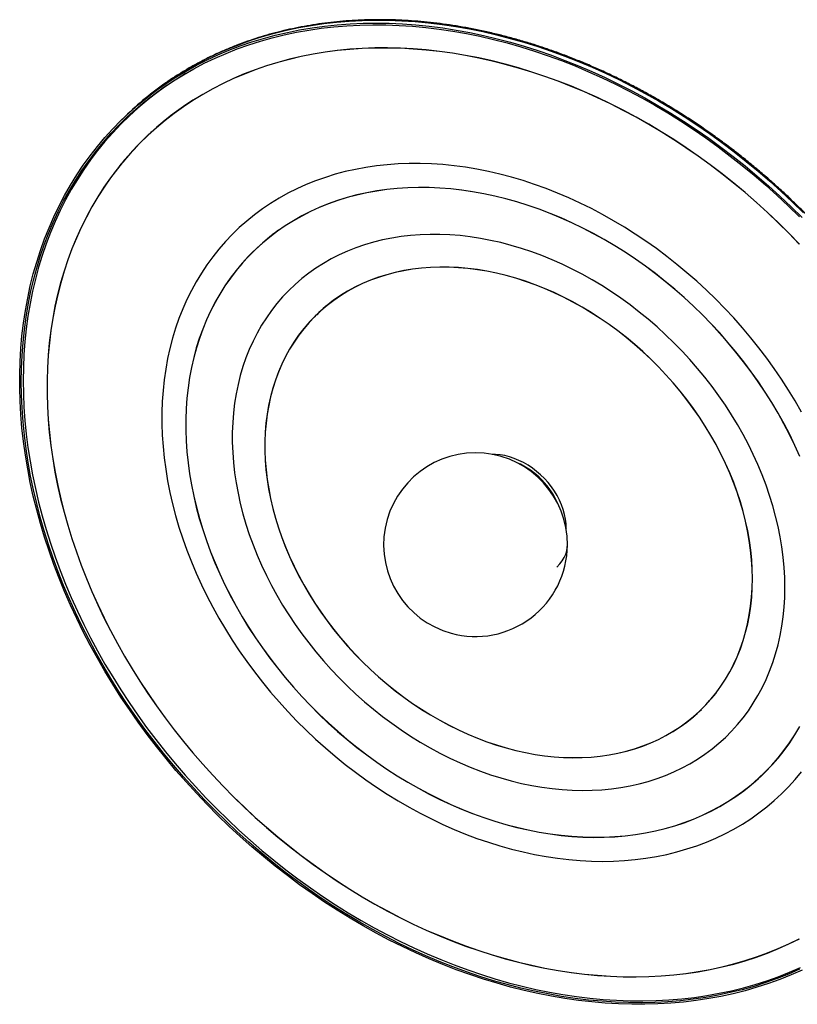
# Model space of a CAD drawing. Header units: millimetres. Extents: x 5 to 415, y 2 to 292.
# Tile 4 of 6: x 316 to 380, y 62 to 142. Entities that reach past the tile are written whole.
import ezdxf

# ---------------------------------------------------------------- set-up
doc = ezdxf.new("R2010")
doc.units = ezdxf.units.MM

msp = doc.modelspace()

# ---------------------------------------------------------------- linework, layer by layer
at = {"color": 7, "linetype": 'Continuous', "lineweight": 25}
for p, q in [((325.042, 134.175), (324.79, 133.929)), ((325.088, 133.941), (325.042, 133.895)), ((325.135, 133.986), (325.088, 133.941)), ((326.629, 132.363), (326.582, 132.317)), ((335.569, 123.203), (335.522, 123.157)), ((340.668, 117.979), (340.621, 117.933)), ((361.042, 100.526), (361.065, 100.549)), ((372.046, 85.737), (372.092, 85.783)), ((377.145, 80.513), (377.191, 80.558))]:
    msp.add_line(p, q, dxfattribs=at)
at = {"color": 7, "linetype": 'Continuous', "lineweight": 25, "flags": 128}
for points in [[(380.284, 64.462), (379.389, 64.066), (378.477, 63.699), (377.547, 63.362), (376.6, 63.055), (375.638, 62.778), (374.66, 62.531), (373.668, 62.315), (372.663, 62.13), (371.644, 61.976), (370.614, 61.852), (369.572, 61.76), (368.52, 61.699), (367.458, 61.669), (366.388, 61.67), (365.31, 61.702), (364.224, 61.766), (363.133, 61.861), (362.035, 61.987), (360.934, 62.144), (359.829, 62.332), (358.721, 62.55), (357.61, 62.799), (356.499, 63.079), (355.388, 63.388), (354.277, 63.728), (353.168, 64.097), (352.061, 64.495), (350.958, 64.923), (349.858, 65.379), (348.764, 65.863), (347.675, 66.376), (346.593, 66.916), (345.519, 67.483), (344.453, 68.077), (343.396, 68.697), (342.349, 69.343), (341.313, 70.014), (340.288, 70.71), (339.276, 71.43), (338.277, 72.173), (337.292, 72.94), (336.322, 73.729), (335.368, 74.54), (334.429, 75.372), (333.508, 76.225), (332.604, 77.098), (331.719, 77.989), (330.853, 78.9), (330.006, 79.828), (329.181, 80.773), (328.376, 81.735), (327.593, 82.712), (326.832, 83.704), (326.094, 84.71), (325.38, 85.729), (324.689, 86.761), (324.024, 87.804), (323.383, 88.858), (322.768, 89.923), (322.179, 90.996), (321.617, 92.078), (321.081, 93.167), (320.573, 94.263), (320.093, 95.365), (319.641, 96.472), (319.218, 97.583), (318.823, 98.697), (318.457, 99.814), (318.121, 100.932), (317.815, 102.051), (317.539, 103.169), (317.292, 104.286), (317.077, 105.401), (316.891, 106.514), (316.737, 107.623), (316.613, 108.727), (316.52, 109.825), (316.458, 110.917), (316.427, 112.003), (316.427, 113.08), (316.458, 114.148), (316.52, 115.207), (316.613, 116.255), (316.737, 117.291), (316.891, 118.316), (317.077, 119.328), (317.292, 120.326), (317.539, 121.309), (317.815, 122.277), (318.121, 123.229), (318.457, 124.165), (318.823, 125.082), (319.218, 125.982), (319.641, 126.863), (320.093, 127.724), (320.573, 128.565), (321.081, 129.385), (321.617, 130.183), (322.179, 130.959), (322.768, 131.713), (323.383, 132.443), (324.024, 133.149), (324.689, 133.83), (325.38, 134.487), (326.094, 135.118), (326.832, 135.723), (327.593, 136.301), (328.376, 136.853), (329.181, 137.377), (330.006, 137.873), (330.853, 138.341), (331.719, 138.781), (332.604, 139.191), (333.508, 139.573), (334.429, 139.925), (335.368, 140.247), (336.322, 140.539), (337.292, 140.801), (338.277, 141.032), (339.276, 141.233), (340.288, 141.403), (341.313, 141.542), (342.349, 141.649), (343.396, 141.726), (344.453, 141.772), (345.519, 141.786), (346.593, 141.769), (347.675, 141.721), (348.764, 141.642), (349.858, 141.531), (350.958, 141.39), (352.061, 141.218), (353.168, 141.014), (354.277, 140.781), (355.388, 140.516), (356.499, 140.222), (357.61, 139.897), (358.721, 139.543), (359.829, 139.159), (360.934, 138.746), (362.035, 138.304), (363.133, 137.834), (364.224, 137.336), (365.31, 136.809), (366.388, 136.256), (367.458, 135.675), (368.52, 135.068), (369.572, 134.435), (370.614, 133.776), (371.644, 133.093), (372.663, 132.385), (373.668, 131.653), (374.66, 130.898), (375.638, 130.12), (376.6, 129.32), (377.547, 128.498), (378.477, 127.655), (379.389, 126.793), (380.284, 125.91)], [(380.073, 64.526), (379.175, 64.134), (378.259, 63.772), (377.325, 63.439), (376.375, 63.136), (375.409, 62.864), (374.428, 62.622), (373.432, 62.412), (372.423, 62.232), (371.401, 62.083), (370.367, 61.965), (369.322, 61.879), (368.267, 61.824), (367.203, 61.8), (366.129, 61.808), (365.048, 61.847), (363.96, 61.917), (362.866, 62.019), (361.766, 62.152), (360.663, 62.317), (359.555, 62.512), (358.446, 62.738), (357.334, 62.995), (356.222, 63.282), (355.109, 63.599), (353.997, 63.947), (352.888, 64.324), (351.78, 64.731), (350.677, 65.166), (349.577, 65.631), (348.483, 66.124), (347.395, 66.645), (346.314, 67.193), (345.241, 67.769), (344.176, 68.371), (343.121, 69), (342.076, 69.654), (341.042, 70.334), (340.02, 71.038), (339.011, 71.766), (338.015, 72.518), (337.034, 73.293), (336.068, 74.091), (335.118, 74.91), (334.184, 75.75), (333.268, 76.611), (332.37, 77.491), (331.49, 78.391), (330.63, 79.308), (329.79, 80.244), (328.971, 81.196), (328.173, 82.165), (327.398, 83.149), (326.645, 84.147), (325.915, 85.159), (325.209, 86.185), (324.528, 87.222), (323.871, 88.271), (323.24, 89.331), (322.635, 90.4), (322.057, 91.479), (321.505, 92.565), (320.98, 93.658), (320.484, 94.758), (320.015, 95.864), (319.575, 96.974), (319.163, 98.087), (318.781, 99.204), (318.429, 100.323), (318.106, 101.442), (317.813, 102.562), (317.55, 103.681), (317.318, 104.799), (317.116, 105.914), (316.945, 107.026), (316.805, 108.134), (316.696, 109.237), (316.618, 110.334), (316.571, 111.424), (316.555, 112.506), (316.571, 113.58), (316.618, 114.645), (316.696, 115.699), (316.805, 116.743), (316.945, 117.774), (317.116, 118.793), (317.318, 119.799), (317.55, 120.79), (317.813, 121.767), (318.106, 122.727), (318.429, 123.672), (318.781, 124.598), (319.163, 125.507), (319.575, 126.397), (320.015, 127.268), (320.484, 128.119), (320.98, 128.949), (321.505, 129.757), (322.057, 130.543), (322.635, 131.307), (323.24, 132.048), (323.871, 132.764), (324.528, 133.456), (325.209, 134.124), (325.915, 134.765), (326.645, 135.381), (327.398, 135.97), (328.173, 136.533), (328.971, 137.068), (329.79, 137.575), (330.63, 138.054), (331.49, 138.504), (332.37, 138.925), (333.268, 139.317), (334.184, 139.68), (335.118, 140.013), (336.068, 140.315), (337.034, 140.587), (338.015, 140.829), (339.011, 141.04), (340.02, 141.22), (341.042, 141.369), (342.076, 141.487), (343.121, 141.573), (344.176, 141.628), (345.241, 141.652), (346.314, 141.644), (347.395, 141.605), (348.483, 141.534), (349.577, 141.432), (350.677, 141.299), (351.78, 141.135), (352.888, 140.94), (353.997, 140.714), (355.109, 140.457), (356.222, 140.17), (357.334, 139.852), (358.446, 139.505), (359.555, 139.128), (360.663, 138.721), (361.766, 138.285), (362.866, 137.821), (363.96, 137.328), (365.048, 136.807), (366.129, 136.258), (367.203, 135.683), (368.267, 135.08), (369.322, 134.452), (370.367, 133.797), (371.401, 133.118), (372.423, 132.414), (373.432, 131.685), (374.428, 130.933), (375.409, 130.158), (376.375, 129.361), (377.325, 128.542), (378.259, 127.701), (379.175, 126.841), (380.073, 125.96)], [(328.41, 136.95), (329.132, 137.431), (329.953, 137.94), (330.796, 138.421), (331.659, 138.873), (332.542, 139.295), (333.443, 139.689), (334.362, 140.053), (335.299, 140.386), (336.252, 140.69), (337.222, 140.963), (338.206, 141.206), (339.205, 141.417), (340.218, 141.598), (341.243, 141.747), (342.28, 141.865), (343.329, 141.952), (344.387, 142.007), (345.456, 142.031), (346.532, 142.023), (347.617, 141.984), (348.709, 141.913), (349.807, 141.811), (350.91, 141.677), (352.017, 141.513), (353.128, 141.317), (354.242, 141.09), (355.357, 140.832), (356.473, 140.544), (357.589, 140.225), (358.705, 139.877), (359.818, 139.498), (360.929, 139.09), (362.037, 138.653), (363.14, 138.187), (364.238, 137.693), (365.329, 137.17), (366.414, 136.62), (367.491, 136.042), (368.559, 135.438), (369.618, 134.807), (370.666, 134.15), (371.704, 133.469), (372.729, 132.762), (373.741, 132.031), (374.74, 131.277), (375.725, 130.499), (376.694, 129.699), (377.648, 128.877), (378.584, 128.034), (379.504, 127.171), (380.405, 126.287)], [(380.068, 123.749), (379.218, 124.628), (378.35, 125.489), (377.464, 126.329), (376.56, 127.15), (375.64, 127.95), (374.704, 128.728), (373.752, 129.484), (372.787, 130.218), (371.808, 130.928), (370.816, 131.614), (369.812, 132.275), (368.797, 132.912), (367.772, 133.523), (366.737, 134.108), (365.694, 134.666), (364.643, 135.197), (363.585, 135.701), (362.522, 136.177), (361.453, 136.625), (360.38, 137.044), (359.303, 137.434), (358.225, 137.795), (357.144, 138.126), (356.063, 138.427), (354.982, 138.698), (353.903, 138.939), (352.825, 139.15), (351.75, 139.329), (350.679, 139.478), (349.613, 139.596), (348.552, 139.682), (347.498, 139.738), (346.451, 139.762), (345.412, 139.755), (344.382, 139.717), (343.361, 139.648), (342.352, 139.547), (341.354, 139.416), (340.368, 139.254), (339.396, 139.06), (338.437, 138.837), (337.493, 138.582), (336.565, 138.298), (335.653, 137.983), (334.758, 137.639), (333.88, 137.265), (333.022, 136.862), (332.182, 136.431), (331.362, 135.97), (330.563, 135.482), (329.785, 134.966), (329.029, 134.423), (328.295, 133.853), (327.585, 133.256), (326.898, 132.634), (326.235, 131.986), (325.597, 131.314), (324.984, 130.617), (324.398, 129.897), (323.837, 129.153), (323.303, 128.387), (322.797, 127.599), (322.318, 126.79), (321.867, 125.961), (321.444, 125.111), (321.05, 124.242), (320.685, 123.355), (320.35, 122.451), (320.044, 121.529), (319.768, 120.591), (319.522, 119.637), (319.306, 118.669), (319.121, 117.687), (318.967, 116.692), (318.843, 115.685), (318.75, 114.667), (318.688, 113.638), (318.657, 112.599), (318.657, 111.551), (318.688, 110.495), (318.75, 109.432), (318.843, 108.363), (318.967, 107.289), (319.121, 106.21), (319.306, 105.127), (319.522, 104.042), (319.768, 102.955), (320.044, 101.867), (320.35, 100.779), (320.685, 99.692), (321.05, 98.606), (321.444, 97.524), (321.867, 96.444), (322.318, 95.37), (322.797, 94.3), (323.303, 93.237), (323.837, 92.181), (324.398, 91.133), (324.984, 90.093), (325.597, 89.063), (326.235, 88.044), (326.898, 87.036), (327.585, 86.041), (328.295, 85.058), (329.029, 84.089), (329.785, 83.135), (330.563, 82.196), (331.362, 81.273), (332.182, 80.367), (333.022, 79.479), (333.88, 78.609), (334.758, 77.759), (335.653, 76.928), (336.565, 76.118), (337.493, 75.329), (338.437, 74.561), (339.396, 73.816), (340.368, 73.095), (341.354, 72.396), (342.352, 71.723), (343.361, 71.073), (344.382, 70.45), (345.412, 69.852), (346.451, 69.28), (347.498, 68.735), (348.552, 68.217), (349.613, 67.728), (350.679, 67.266), (351.75, 66.832), (352.825, 66.428), (353.903, 66.052), (354.982, 65.706), (356.063, 65.39), (357.144, 65.104), (358.225, 64.848), (359.303, 64.622), (360.38, 64.427), (361.453, 64.263), (362.522, 64.13), (363.585, 64.027), (364.643, 63.956), (365.694, 63.916), (366.737, 63.908), (367.772, 63.93), (368.797, 63.984), (369.812, 64.069), (370.816, 64.185), (371.808, 64.331), (372.787, 64.509), (373.752, 64.718), (374.704, 64.957), (375.64, 65.226), (376.56, 65.526), (377.464, 65.855), (378.35, 66.214), (379.218, 66.603), (380.068, 67.02)], [(380.062, 123.744), (379.213, 124.623), (378.345, 125.483), (377.459, 126.324), (376.556, 127.144), (375.635, 127.944), (374.699, 128.722), (373.748, 129.478), (372.783, 130.211), (371.804, 130.921), (370.812, 131.607), (369.809, 132.268), (368.794, 132.905), (367.769, 133.515), (366.735, 134.1), (365.692, 134.658), (364.641, 135.189), (363.584, 135.693), (362.52, 136.169), (361.452, 136.617), (360.379, 137.036), (359.303, 137.426), (358.224, 137.786), (357.144, 138.117), (356.063, 138.419), (354.983, 138.69), (353.903, 138.931), (352.826, 139.141), (351.751, 139.32), (350.681, 139.469), (349.615, 139.587), (348.554, 139.673), (347.5, 139.729), (346.453, 139.753), (345.414, 139.746), (344.384, 139.708), (343.364, 139.639), (342.355, 139.539), (341.357, 139.407), (340.372, 139.245), (339.4, 139.052), (338.441, 138.828), (337.498, 138.574), (336.57, 138.289), (335.658, 137.975), (334.763, 137.631), (333.886, 137.257), (333.027, 136.854), (332.188, 136.423), (331.368, 135.962), (330.569, 135.474), (329.791, 134.958), (329.035, 134.415), (328.302, 133.845), (327.591, 133.249), (326.905, 132.627), (326.242, 131.979), (325.604, 131.307), (324.992, 130.61), (324.405, 129.89), (323.845, 129.147), (323.311, 128.381), (322.805, 127.593), (322.326, 126.784), (321.875, 125.955), (321.452, 125.106), (321.058, 124.237), (320.694, 123.35), (320.358, 122.446), (320.052, 121.524), (319.776, 120.586), (319.531, 119.633), (319.315, 118.665), (319.13, 117.684), (318.975, 116.689), (318.852, 115.682), (318.759, 114.664), (318.697, 113.635), (318.666, 112.596), (318.666, 111.549), (318.697, 110.493), (318.759, 109.431), (318.852, 108.362), (318.975, 107.288), (319.13, 106.209), (319.315, 105.127), (319.531, 104.041), (319.776, 102.955), (320.052, 101.867), (320.358, 100.779), (320.694, 99.692), (321.058, 98.607), (321.452, 97.525), (321.875, 96.446), (322.326, 95.371), (322.805, 94.302), (323.311, 93.239), (323.845, 92.183), (324.405, 91.135), (324.992, 90.096), (325.604, 89.066), (326.242, 88.047), (326.905, 87.04), (327.591, 86.044), (328.302, 85.062), (329.035, 84.093), (329.791, 83.139), (330.569, 82.2), (331.368, 81.278), (332.188, 80.372), (333.027, 79.484), (333.886, 78.615), (334.763, 77.764), (335.658, 76.934), (336.57, 76.124), (337.498, 75.335), (338.441, 74.568), (339.4, 73.823), (340.372, 73.101), (341.357, 72.403), (342.355, 71.73), (343.364, 71.081), (344.384, 70.457), (345.414, 69.859), (346.453, 69.288), (347.5, 68.743), (348.554, 68.225), (349.615, 67.736), (350.681, 67.274), (351.751, 66.84), (352.826, 66.436), (353.903, 66.061), (354.983, 65.715), (356.063, 65.398), (357.144, 65.112), (358.224, 64.856), (359.303, 64.631), (360.379, 64.436), (361.452, 64.272), (362.52, 64.138), (363.584, 64.036), (364.641, 63.965), (365.692, 63.925), (366.735, 63.916), (367.769, 63.939), (368.794, 63.993), (369.809, 64.077), (370.812, 64.193), (371.804, 64.34), (372.783, 64.518), (373.748, 64.726), (374.699, 64.966), (375.635, 65.235), (376.556, 65.534), (377.459, 65.864), (378.345, 66.223), (379.213, 66.611), (380.062, 67.028)], [(330.029, 137.701), (329.932, 137.644), (329.113, 137.137), (328.317, 136.603), (327.542, 136.041), (326.79, 135.453), (326.061, 134.838), (325.356, 134.197), (324.675, 133.53), (324.019, 132.839), (323.389, 132.123), (322.785, 131.384), (322.207, 130.621), (321.655, 129.835), (321.132, 129.028), (320.635, 128.199), (320.167, 127.349), (319.728, 126.479), (319.317, 125.59), (318.935, 124.682), (318.583, 123.756), (318.26, 122.813), (317.967, 121.854), (317.705, 120.879), (317.473, 119.888), (317.271, 118.884), (317.101, 117.866), (316.961, 116.835), (316.852, 115.793), (316.774, 114.74), (316.727, 113.676), (316.712, 112.603), (316.727, 111.522), (316.774, 110.433), (316.852, 109.338), (316.961, 108.236), (317.101, 107.13), (317.271, 106.019), (317.473, 104.905), (317.705, 103.788), (317.967, 102.67), (318.26, 101.552), (318.583, 100.433), (318.935, 99.316), (319.317, 98.201), (319.728, 97.088), (320.167, 95.98), (320.635, 94.875), (321.132, 93.777), (321.655, 92.684), (322.207, 91.599), (322.785, 90.522), (323.389, 89.454), (324.019, 88.396), (324.675, 87.348), (325.356, 86.311), (326.061, 85.287), (326.79, 84.276), (327.542, 83.279), (328.317, 82.296), (329.113, 81.328), (329.932, 80.377), (330.771, 79.443), (331.63, 78.526), (332.508, 77.627), (333.405, 76.748), (334.321, 75.888), (335.253, 75.049), (336.203, 74.231), (337.168, 73.434), (338.148, 72.66), (339.142, 71.909), (340.15, 71.181), (341.171, 70.478), (342.203, 69.799), (343.247, 69.146), (344.301, 68.518), (345.365, 67.916), (346.437, 67.341), (347.517, 66.793), (348.604, 66.273), (349.697, 65.78), (350.795, 65.316), (351.897, 64.881), (353.003, 64.475), (354.112, 64.098), (355.222, 63.751), (356.334, 63.434), (357.445, 63.147), (358.555, 62.891), (359.664, 62.665), (360.77, 62.47), (361.872, 62.306), (362.97, 62.173), (364.063, 62.071), (365.15, 62.001), (366.23, 61.961), (367.302, 61.954), (368.366, 61.977), (369.42, 62.032), (370.464, 62.119), (371.496, 62.236), (372.517, 62.385), (373.525, 62.565), (374.519, 62.775), (375.499, 63.017), (376.464, 63.289), (377.414, 63.591), (378.346, 63.923), (379.262, 64.285), (380.159, 64.677)], [(380.238, 110.03), (379.721, 110.933), (379.178, 111.825), (378.61, 112.707), (378.017, 113.576), (377.4, 114.432), (376.76, 115.275), (376.098, 116.102), (375.413, 116.914), (374.708, 117.709), (373.982, 118.487), (373.237, 119.246), (372.473, 119.986), (371.691, 120.706), (370.892, 121.405), (370.077, 122.083), (369.247, 122.738), (368.403, 123.37), (367.545, 123.978), (366.675, 124.562), (365.793, 125.12), (364.901, 125.653), (364, 126.16), (363.09, 126.639), (362.173, 127.092), (361.249, 127.516), (360.32, 127.912), (359.386, 128.279), (358.449, 128.617), (357.509, 128.925), (356.569, 129.204), (355.628, 129.452), (354.688, 129.67), (353.749, 129.856), (352.814, 130.012), (351.882, 130.137), (350.956, 130.231), (350.035, 130.293), (349.121, 130.323), (348.215, 130.323), (347.319, 130.29), (346.432, 130.227), (345.556, 130.131), (344.692, 130.005), (343.841, 129.847), (343.003, 129.659), (342.181, 129.44), (341.374, 129.19), (340.583, 128.91), (339.81, 128.6), (339.055, 128.261), (338.32, 127.892), (337.604, 127.495), (336.909, 127.069), (336.235, 126.615), (335.584, 126.134), (334.955, 125.626), (334.351, 125.092), (333.77, 124.532), (333.214, 123.947), (332.684, 123.337), (332.18, 122.704), (331.703, 122.048), (331.253, 121.369), (330.831, 120.669), (330.437, 119.948), (330.071, 119.207), (329.735, 118.447), (329.428, 117.668), (329.15, 116.872), (328.903, 116.06), (328.686, 115.231), (328.5, 114.388), (328.344, 113.531), (328.219, 112.661), (328.125, 111.779), (328.063, 110.886), (328.032, 109.983), (328.032, 109.071), (328.063, 108.151), (328.125, 107.224), (328.219, 106.291), (328.344, 105.353), (328.5, 104.412), (328.686, 103.467), (328.903, 102.521), (329.15, 101.574), (329.428, 100.627), (329.735, 99.681), (330.071, 98.738), (330.437, 97.798), (330.831, 96.863), (331.253, 95.933), (331.703, 95.01), (332.18, 94.095), (332.684, 93.187), (333.214, 92.29), (333.77, 91.403), (334.351, 90.527), (334.955, 89.664), (335.584, 88.815), (336.235, 87.98), (336.909, 87.16), (337.604, 86.356), (338.32, 85.57), (339.055, 84.801), (339.81, 84.051), (340.583, 83.321), (341.374, 82.612), (342.181, 81.923), (343.003, 81.257), (343.841, 80.613), (344.692, 79.993), (345.556, 79.397), (346.432, 78.826), (347.319, 78.28), (348.215, 77.76), (349.121, 77.267), (350.035, 76.801), (350.956, 76.363), (351.882, 75.953), (352.814, 75.571), (353.749, 75.218), (354.688, 74.895), (355.628, 74.602), (356.569, 74.338), (357.509, 74.106), (358.449, 73.903), (359.386, 73.732), (360.32, 73.592), (361.249, 73.482), (362.173, 73.405), (363.09, 73.358), (364, 73.343), (364.901, 73.36), (365.793, 73.408), (366.675, 73.487), (367.545, 73.598), (368.403, 73.74), (369.247, 73.913), (370.077, 74.117), (370.892, 74.351), (371.691, 74.616), (372.473, 74.911), (373.237, 75.236), (373.982, 75.59), (374.708, 75.973), (375.413, 76.385), (376.098, 76.825), (376.76, 77.292), (377.4, 77.787), (378.017, 78.308), (378.61, 78.855), (379.178, 79.428), (379.721, 80.025), (380.238, 80.646)], [(380.238, 110.03), (379.721, 110.933), (379.178, 111.825), (378.61, 112.707), (378.017, 113.576), (377.4, 114.432), (376.76, 115.275), (376.098, 116.102), (375.413, 116.914), (374.708, 117.709), (373.982, 118.487), (373.237, 119.246), (372.473, 119.986), (371.691, 120.706), (370.892, 121.405), (370.077, 122.083), (369.247, 122.738), (368.403, 123.37), (367.545, 123.978), (366.675, 124.562), (365.793, 125.12), (364.901, 125.653), (364, 126.16), (363.09, 126.639), (362.173, 127.092), (361.249, 127.516), (360.32, 127.912), (359.386, 128.279), (358.449, 128.617), (357.509, 128.925), (356.569, 129.204), (355.628, 129.452), (354.688, 129.67), (353.749, 129.856), (352.814, 130.012), (351.882, 130.137), (350.956, 130.231), (350.035, 130.293), (349.121, 130.323), (348.215, 130.323), (347.319, 130.29), (346.432, 130.227), (345.556, 130.131), (344.692, 130.005), (343.841, 129.847), (343.003, 129.659), (342.181, 129.44), (341.374, 129.19), (340.583, 128.91), (339.81, 128.6), (339.055, 128.261), (338.32, 127.892), (337.604, 127.495), (336.909, 127.069), (336.235, 126.615), (335.584, 126.134), (334.955, 125.626), (334.351, 125.092), (333.77, 124.532), (333.214, 123.947), (332.684, 123.337), (332.18, 122.704), (331.703, 122.048), (331.253, 121.369), (330.831, 120.669), (330.437, 119.948), (330.071, 119.207), (329.735, 118.447), (329.428, 117.668), (329.15, 116.872), (328.903, 116.06), (328.686, 115.231), (328.5, 114.388), (328.344, 113.531), (328.219, 112.661), (328.125, 111.779), (328.063, 110.886), (328.032, 109.983), (328.032, 109.071), (328.063, 108.151), (328.125, 107.224), (328.219, 106.291), (328.344, 105.353), (328.5, 104.412), (328.686, 103.467), (328.903, 102.521), (329.15, 101.574), (329.428, 100.627), (329.735, 99.681), (330.071, 98.738), (330.437, 97.798), (330.831, 96.863), (331.253, 95.933), (331.703, 95.01), (332.18, 94.095), (332.684, 93.187), (333.214, 92.29), (333.77, 91.403), (334.351, 90.527), (334.955, 89.664), (335.584, 88.815), (336.235, 87.98), (336.909, 87.16), (337.604, 86.356), (338.32, 85.57), (339.055, 84.801), (339.81, 84.051), (340.583, 83.321), (341.374, 82.612), (342.181, 81.923), (343.003, 81.257), (343.841, 80.613), (344.692, 79.993), (345.556, 79.397), (346.432, 78.826), (347.319, 78.28), (348.215, 77.76), (349.121, 77.267), (350.035, 76.801), (350.956, 76.363), (351.882, 75.953), (352.814, 75.571), (353.749, 75.218), (354.688, 74.895), (355.628, 74.602), (356.569, 74.338), (357.509, 74.106), (358.449, 73.903), (359.386, 73.732), (360.32, 73.592), (361.249, 73.482), (362.173, 73.405), (363.09, 73.358), (364, 73.343), (364.901, 73.36), (365.793, 73.408), (366.675, 73.487), (367.545, 73.598), (368.403, 73.74), (369.247, 73.913), (370.077, 74.117), (370.892, 74.351), (371.691, 74.616), (372.473, 74.911), (373.237, 75.236), (373.982, 75.59), (374.708, 75.973), (375.413, 76.385), (376.098, 76.825), (376.76, 77.292), (377.4, 77.787), (378.017, 78.308), (378.61, 78.855), (379.178, 79.428), (379.721, 80.025), (380.238, 80.646)], [(380.111, 106.401), (379.706, 107.296), (379.274, 108.184), (378.815, 109.064), (378.329, 109.937), (377.818, 110.799), (377.281, 111.651), (376.719, 112.492), (376.133, 113.319), (375.524, 114.134), (374.893, 114.934), (374.239, 115.718), (373.565, 116.486), (372.87, 117.237), (372.155, 117.969), (371.422, 118.683), (370.671, 119.377), (369.904, 120.05), (369.12, 120.701), (368.321, 121.331), (367.508, 121.937), (366.682, 122.52), (365.843, 123.078), (364.994, 123.611), (364.134, 124.119), (363.265, 124.6), (362.388, 125.054), (361.504, 125.482), (360.614, 125.881), (359.718, 126.252), (358.819, 126.594), (357.916, 126.907), (357.012, 127.19), (356.107, 127.444), (355.203, 127.667), (354.299, 127.86), (353.398, 128.022), (352.501, 128.153), (351.608, 128.253), (350.72, 128.323), (349.839, 128.36), (348.966, 128.367), (348.102, 128.343), (347.247, 128.287), (346.403, 128.2), (345.571, 128.081), (344.751, 127.932), (343.945, 127.753), (343.153, 127.542), (342.378, 127.302), (341.618, 127.031), (340.876, 126.73), (340.152, 126.401), (339.447, 126.042), (338.763, 125.655), (338.098, 125.24), (337.456, 124.797), (336.835, 124.327), (336.238, 123.83), (335.664, 123.308), (335.115, 122.76), (334.59, 122.188), (334.092, 121.591), (333.619, 120.972), (333.173, 120.33), (332.755, 119.666), (332.364, 118.981), (332.002, 118.275), (331.668, 117.551), (331.363, 116.808), (331.088, 116.047), (330.843, 115.269), (330.627, 114.476), (330.442, 113.668), (330.287, 112.845), (330.164, 112.01), (330.07, 111.163), (330.008, 110.305), (329.977, 109.437), (329.977, 108.56), (330.008, 107.675), (330.07, 106.783), (330.164, 105.885), (330.287, 104.982), (330.442, 104.076), (330.627, 103.167), (330.843, 102.257), (331.088, 101.346), (331.363, 100.435), (331.668, 99.527), (332.002, 98.621), (332.364, 97.718), (332.755, 96.821), (333.173, 95.93), (333.619, 95.045), (334.092, 94.169), (334.59, 93.301), (335.115, 92.444), (335.664, 91.597), (336.238, 90.763), (336.835, 89.942), (337.456, 89.135), (338.098, 88.342), (338.763, 87.566), (339.447, 86.807), (340.152, 86.065), (340.876, 85.342), (341.618, 84.638), (342.378, 83.954), (343.153, 83.292), (343.945, 82.651), (344.751, 82.034), (345.571, 81.439), (346.403, 80.868), (347.247, 80.323), (348.102, 79.802), (348.966, 79.308), (349.839, 78.84), (350.72, 78.399), (351.608, 77.986), (352.501, 77.6), (353.398, 77.244), (354.299, 76.916), (355.203, 76.618), (356.107, 76.35), (357.012, 76.111), (357.916, 75.903), (358.819, 75.726), (359.718, 75.579), (360.614, 75.463), (361.504, 75.378), (362.388, 75.325), (363.265, 75.302), (364.134, 75.311), (364.994, 75.352), (365.843, 75.423), (366.682, 75.526), (367.508, 75.659), (368.321, 75.824), (369.12, 76.019), (369.904, 76.244), (370.671, 76.5), (371.422, 76.786), (372.155, 77.101), (372.87, 77.445), (373.565, 77.818), (374.239, 78.219), (374.893, 78.649), (375.524, 79.105), (376.133, 79.588), (376.719, 80.098), (377.281, 80.633), (377.818, 81.193), (378.329, 81.778), (378.815, 82.386), (379.274, 83.017), (379.706, 83.67), (380.111, 84.345)], [(380.103, 106.4), (379.699, 107.294), (379.267, 108.182), (378.808, 109.062), (378.322, 109.934), (377.811, 110.796), (377.274, 111.648), (376.712, 112.488), (376.127, 113.316), (375.518, 114.13), (374.887, 114.929), (374.233, 115.713), (373.559, 116.481), (372.864, 117.232), (372.15, 117.964), (371.417, 118.677), (370.666, 119.371), (369.899, 120.044), (369.115, 120.695), (368.317, 121.324), (367.504, 121.93), (366.678, 122.513), (365.84, 123.071), (364.991, 123.604), (364.132, 124.111), (363.263, 124.592), (362.386, 125.047), (361.502, 125.474), (360.612, 125.873), (359.717, 126.243), (358.818, 126.585), (357.916, 126.898), (357.012, 127.182), (356.107, 127.435), (355.203, 127.658), (354.3, 127.851), (353.399, 128.013), (352.502, 128.144), (351.609, 128.245), (350.722, 128.314), (349.842, 128.352), (348.969, 128.358), (348.105, 128.334), (347.25, 128.278), (346.406, 128.191), (345.574, 128.073), (344.755, 127.924), (343.949, 127.744), (343.158, 127.534), (342.382, 127.293), (341.623, 127.022), (340.881, 126.722), (340.158, 126.393), (339.453, 126.034), (338.768, 125.647), (338.105, 125.232), (337.462, 124.789), (336.842, 124.319), (336.245, 123.823), (335.671, 123.301), (335.122, 122.753), (334.598, 122.181), (334.099, 121.585), (333.627, 120.965), (333.181, 120.323), (332.763, 119.66), (332.372, 118.975), (332.01, 118.27), (331.676, 117.545), (331.372, 116.803), (331.097, 116.042), (330.851, 115.265), (330.636, 114.472), (330.451, 113.664), (330.296, 112.842), (330.172, 112.007), (330.079, 111.16), (330.017, 110.302), (329.986, 109.434), (329.986, 108.557), (330.017, 107.673), (330.079, 106.781), (330.172, 105.883), (330.296, 104.981), (330.451, 104.075), (330.636, 103.167), (330.851, 102.257), (331.097, 101.346), (331.372, 100.436), (331.676, 99.527), (332.01, 98.622), (332.372, 97.72), (332.763, 96.823), (333.181, 95.932), (333.627, 95.047), (334.099, 94.171), (334.598, 93.304), (335.122, 92.447), (335.671, 91.601), (336.245, 90.767), (336.842, 89.946), (337.462, 89.139), (338.105, 88.347), (338.768, 87.571), (339.453, 86.812), (340.158, 86.07), (340.881, 85.347), (341.623, 84.644), (342.382, 83.96), (343.158, 83.298), (343.949, 82.658), (344.755, 82.04), (345.574, 81.446), (346.406, 80.875), (347.25, 80.33), (348.105, 79.809), (348.969, 79.315), (349.842, 78.847), (350.722, 78.407), (351.609, 77.994), (352.502, 77.609), (353.399, 77.252), (354.3, 76.925), (355.203, 76.627), (356.107, 76.358), (357.012, 76.12), (357.916, 75.912), (358.818, 75.734), (359.717, 75.588), (360.612, 75.472), (361.502, 75.387), (362.386, 75.334), (363.263, 75.311), (364.132, 75.32), (364.991, 75.361), (365.84, 75.432), (366.678, 75.535), (367.504, 75.668), (368.317, 75.833), (369.115, 76.028), (369.899, 76.253), (370.666, 76.509), (371.417, 76.794), (372.15, 77.109), (372.864, 77.453), (373.559, 77.826), (374.233, 78.227), (374.887, 78.656), (375.518, 79.113), (376.127, 79.596), (376.712, 80.105), (377.274, 80.64), (377.811, 81.2), (378.322, 81.784), (378.808, 82.392), (379.267, 83.023), (379.699, 83.676), (380.103, 84.35)], [(378.891, 95.705), (378.875, 96.521), (378.828, 97.346), (378.75, 98.176), (378.642, 99.011), (378.502, 99.851), (378.332, 100.693), (378.131, 101.537), (377.9, 102.381), (377.64, 103.224), (377.35, 104.065), (377.03, 104.904), (376.683, 105.738), (376.307, 106.567), (375.903, 107.389), (375.473, 108.203), (375.016, 109.009), (374.533, 109.805), (374.025, 110.589), (373.493, 111.362), (372.937, 112.122), (372.358, 112.867), (371.757, 113.597), (371.134, 114.311), (370.491, 115.007), (369.829, 115.685), (369.147, 116.345), (368.449, 116.984), (367.733, 117.602), (367.002, 118.198), (366.255, 118.772), (365.496, 119.323), (364.723, 119.849), (363.939, 120.35), (363.144, 120.826), (362.34, 121.275), (361.528, 121.698), (360.708, 122.093), (359.883, 122.46), (359.052, 122.799), (358.218, 123.108), (357.381, 123.389), (356.543, 123.639), (355.705, 123.86), (354.867, 124.049), (354.031, 124.209), (353.199, 124.337), (352.371, 124.434), (351.548, 124.5), (350.732, 124.535), (349.924, 124.538), (349.124, 124.51), (348.335, 124.45), (347.556, 124.36), (346.79, 124.238), (346.037, 124.085), (345.298, 123.901), (344.574, 123.687), (343.867, 123.443), (343.177, 123.169), (342.505, 122.865), (341.852, 122.533), (341.219, 122.171), (340.607, 121.782), (340.017, 121.365), (339.449, 120.921), (338.905, 120.451), (338.385, 119.955), (337.889, 119.434), (337.419, 118.888), (336.976, 118.319), (336.559, 117.727), (336.169, 117.114), (335.807, 116.479), (335.474, 115.824), (335.169, 115.149), (334.893, 114.456), (334.648, 113.746), (334.432, 113.019), (334.246, 112.277), (334.091, 111.521), (333.967, 110.751), (333.874, 109.968), (333.812, 109.175), (333.78, 108.371), (333.78, 107.558), (333.812, 106.738), (333.874, 105.91), (333.967, 105.077), (334.091, 104.239), (334.246, 103.399), (334.432, 102.556), (334.648, 101.712), (334.893, 100.868), (335.169, 100.025), (335.474, 99.185), (335.807, 98.349), (336.169, 97.517), (336.559, 96.692), (336.976, 95.873), (337.419, 95.063), (337.889, 94.262), (338.385, 93.472), (338.905, 92.693), (339.449, 91.927), (340.017, 91.174), (340.607, 90.436), (341.219, 89.714), (341.852, 89.009), (342.505, 88.322), (343.177, 87.653), (343.867, 87.003), (344.574, 86.375), (345.298, 85.767), (346.037, 85.182), (346.79, 84.62), (347.556, 84.081), (348.335, 83.568), (349.124, 83.079), (349.924, 82.616), (350.732, 82.18), (351.548, 81.771), (352.371, 81.39), (353.199, 81.037), (354.031, 80.713), (354.867, 80.418), (355.705, 80.152), (356.543, 79.917), (357.381, 79.712), (358.218, 79.537), (359.052, 79.393), (359.883, 79.281), (360.708, 79.199), (361.528, 79.149), (362.34, 79.13), (363.144, 79.142), (363.939, 79.186), (364.723, 79.261), (365.496, 79.368), (366.255, 79.505), (367.002, 79.673), (367.733, 79.872), (368.449, 80.101), (369.147, 80.36), (369.829, 80.649), (370.491, 80.968), (371.134, 81.315), (371.757, 81.69), (372.358, 82.093), (372.937, 82.524), (373.493, 82.981), (374.025, 83.464), (374.533, 83.973), (375.016, 84.506), (375.473, 85.064), (375.903, 85.644), (376.307, 86.247), (376.683, 86.871), (377.03, 87.516), (377.35, 88.181), (377.64, 88.865), (377.9, 89.567), (378.131, 90.285), (378.332, 91.02), (378.502, 91.77), (378.642, 92.533), (378.75, 93.309), (378.828, 94.097), (378.875, 94.896), (378.891, 95.705)], [(378.891, 95.705), (378.875, 96.521), (378.828, 97.346), (378.75, 98.176), (378.642, 99.011), (378.502, 99.851), (378.332, 100.693), (378.131, 101.537), (377.9, 102.381), (377.64, 103.224), (377.35, 104.065), (377.03, 104.904), (376.683, 105.738), (376.307, 106.567), (375.903, 107.389), (375.473, 108.203), (375.016, 109.009), (374.533, 109.805), (374.025, 110.589), (373.493, 111.362), (372.937, 112.122), (372.358, 112.867), (371.757, 113.597), (371.134, 114.311), (370.491, 115.007), (369.829, 115.685), (369.147, 116.345), (368.449, 116.984), (367.733, 117.602), (367.002, 118.198), (366.255, 118.772), (365.496, 119.323), (364.723, 119.849), (363.939, 120.35), (363.144, 120.826), (362.34, 121.275), (361.528, 121.698), (360.708, 122.093), (359.883, 122.46), (359.052, 122.799), (358.218, 123.108), (357.381, 123.389), (356.543, 123.639), (355.705, 123.86), (354.867, 124.049), (354.031, 124.209), (353.199, 124.337), (352.371, 124.434), (351.548, 124.5), (350.732, 124.535), (349.924, 124.538), (349.124, 124.51), (348.335, 124.45), (347.556, 124.36), (346.79, 124.238), (346.037, 124.085), (345.298, 123.901), (344.574, 123.687), (343.867, 123.443), (343.177, 123.169), (342.505, 122.865), (341.852, 122.533), (341.219, 122.171), (340.607, 121.782), (340.017, 121.365), (339.449, 120.921), (338.905, 120.451), (338.385, 119.955), (337.889, 119.434), (337.419, 118.888), (336.976, 118.319), (336.559, 117.727), (336.169, 117.114), (335.807, 116.479), (335.474, 115.824), (335.169, 115.149), (334.893, 114.456), (334.648, 113.746), (334.432, 113.019), (334.246, 112.277), (334.091, 111.521), (333.967, 110.751), (333.874, 109.968), (333.812, 109.175), (333.78, 108.371), (333.78, 107.558), (333.812, 106.738), (333.874, 105.91), (333.967, 105.077), (334.091, 104.239), (334.246, 103.399), (334.432, 102.556), (334.648, 101.712), (334.893, 100.868), (335.169, 100.025), (335.474, 99.185), (335.807, 98.349), (336.169, 97.517), (336.559, 96.692), (336.976, 95.873), (337.419, 95.063), (337.889, 94.262), (338.385, 93.472), (338.905, 92.693), (339.449, 91.927), (340.017, 91.174), (340.607, 90.436), (341.219, 89.714), (341.852, 89.009), (342.505, 88.322), (343.177, 87.653), (343.867, 87.003), (344.574, 86.375), (345.298, 85.767), (346.037, 85.182), (346.79, 84.62), (347.556, 84.081), (348.335, 83.568), (349.124, 83.079), (349.924, 82.616), (350.732, 82.18), (351.548, 81.771), (352.371, 81.39), (353.199, 81.037), (354.031, 80.713), (354.867, 80.418), (355.705, 80.152), (356.543, 79.917), (357.381, 79.712), (358.218, 79.537), (359.052, 79.393), (359.883, 79.281), (360.708, 79.199), (361.528, 79.149), (362.34, 79.13), (363.144, 79.142), (363.939, 79.186), (364.723, 79.261), (365.496, 79.368), (366.255, 79.505), (367.002, 79.673), (367.733, 79.872), (368.449, 80.101), (369.147, 80.36), (369.829, 80.649), (370.491, 80.968), (371.134, 81.315), (371.757, 81.69), (372.358, 82.093), (372.937, 82.524), (373.493, 82.981), (374.025, 83.464), (374.533, 83.973), (375.016, 84.506), (375.473, 85.064), (375.903, 85.644), (376.307, 86.247), (376.683, 86.871), (377.03, 87.516), (377.35, 88.181), (377.64, 88.865), (377.9, 89.567), (378.131, 90.285), (378.332, 91.02), (378.502, 91.77), (378.642, 92.533), (378.75, 93.309), (378.828, 94.097), (378.875, 94.896), (378.891, 95.705)], [(376.237, 96.426), (376.222, 97.192), (376.175, 97.966), (376.098, 98.745), (375.989, 99.53), (375.85, 100.318), (375.681, 101.108), (375.481, 101.9), (375.251, 102.691), (374.992, 103.481), (374.703, 104.269), (374.386, 105.052), (374.041, 105.831), (373.668, 106.604), (373.268, 107.369), (372.842, 108.125), (372.39, 108.872), (371.912, 109.607), (371.411, 110.331), (370.886, 111.041), (370.338, 111.737), (369.768, 112.417), (369.178, 113.081), (368.567, 113.727), (367.937, 114.355), (367.289, 114.963), (366.624, 115.551), (365.943, 116.117), (365.247, 116.661), (364.537, 117.182), (363.814, 117.678), (363.079, 118.151), (362.334, 118.597), (361.58, 119.018), (360.817, 119.411), (360.048, 119.777), (359.272, 120.116), (358.492, 120.425), (357.709, 120.706), (356.923, 120.957), (356.137, 121.178), (355.351, 121.369), (354.566, 121.53), (353.784, 121.66), (353.006, 121.758), (352.234, 121.826), (351.467, 121.863), (350.709, 121.868), (349.959, 121.842), (349.219, 121.785), (348.49, 121.696), (347.774, 121.577), (347.07, 121.427), (346.382, 121.246), (345.708, 121.035), (345.052, 120.794), (344.413, 120.523), (343.792, 120.223), (343.192, 119.894), (342.611, 119.538), (342.052, 119.153), (341.516, 118.742), (341.002, 118.304), (340.513, 117.84), (340.048, 117.352), (339.609, 116.839), (339.195, 116.303), (338.809, 115.744), (338.45, 115.163), (338.119, 114.562), (337.816, 113.941), (337.542, 113.301), (337.297, 112.643), (337.083, 111.968), (336.898, 111.277), (336.744, 110.572), (336.62, 109.852), (336.527, 109.121), (336.465, 108.378), (336.434, 107.625), (336.434, 106.862), (336.465, 106.092), (336.527, 105.315), (336.62, 104.533), (336.744, 103.747), (336.898, 102.958), (337.083, 102.166), (337.297, 101.375), (337.542, 100.584), (337.816, 99.795), (338.119, 99.009), (338.45, 98.228), (338.809, 97.452), (339.195, 96.683), (339.609, 95.922), (340.048, 95.171), (340.513, 94.429), (341.002, 93.7), (341.516, 92.983), (342.052, 92.28), (342.611, 91.591), (343.192, 90.919), (343.792, 90.264), (344.413, 89.627), (345.052, 89.009), (345.708, 88.411), (346.382, 87.834), (347.07, 87.278), (347.774, 86.746), (348.49, 86.237), (349.219, 85.753), (349.959, 85.293), (350.709, 84.859), (351.467, 84.452), (352.234, 84.072), (353.006, 83.72), (353.784, 83.396), (354.566, 83.101), (355.351, 82.835), (356.137, 82.599), (356.923, 82.393), (357.709, 82.217), (358.492, 82.072), (359.272, 81.957), (360.048, 81.874), (360.817, 81.822), (361.58, 81.801), (362.334, 81.811), (363.079, 81.853), (363.814, 81.926), (364.537, 82.03), (365.247, 82.164), (365.943, 82.33), (366.624, 82.526), (367.289, 82.752), (367.937, 83.008), (368.567, 83.294), (369.178, 83.608), (369.768, 83.951), (370.338, 84.321), (370.886, 84.719), (371.411, 85.144), (371.912, 85.595), (372.39, 86.071), (372.842, 86.572), (373.268, 87.096), (373.668, 87.644), (374.041, 88.214), (374.386, 88.805), (374.703, 89.416), (374.992, 90.047), (375.251, 90.696), (375.481, 91.363), (375.681, 92.046), (375.85, 92.744), (375.989, 93.457), (376.098, 94.182), (376.175, 94.92), (376.222, 95.668), (376.237, 96.426)], [(376.229, 96.428), (376.213, 97.194), (376.166, 97.967), (376.089, 98.747), (375.98, 99.531), (375.841, 100.318), (375.672, 101.108), (375.472, 101.9), (375.243, 102.691), (374.983, 103.48), (374.695, 104.268), (374.378, 105.051), (374.033, 105.829), (373.661, 106.602), (373.261, 107.366), (372.835, 108.122), (372.383, 108.869), (371.906, 109.604), (371.404, 110.327), (370.879, 111.037), (370.332, 111.732), (369.762, 112.412), (369.172, 113.076), (368.561, 113.722), (367.932, 114.349), (367.284, 114.957), (366.619, 115.545), (365.939, 116.111), (365.243, 116.654), (364.533, 117.175), (363.811, 117.671), (363.076, 118.143), (362.332, 118.59), (361.578, 119.01), (360.815, 119.403), (360.046, 119.769), (359.271, 120.107), (358.491, 120.417), (357.708, 120.697), (356.923, 120.948), (356.137, 121.17), (355.351, 121.361), (354.567, 121.521), (353.785, 121.651), (353.008, 121.75), (352.236, 121.817), (351.47, 121.854), (350.711, 121.859), (349.962, 121.833), (349.222, 121.776), (348.494, 121.688), (347.777, 121.568), (347.074, 121.418), (346.386, 121.237), (345.713, 121.026), (345.057, 120.785), (344.418, 120.515), (343.798, 120.215), (343.197, 119.886), (342.617, 119.53), (342.059, 119.146), (341.522, 118.734), (341.009, 118.297), (340.52, 117.833), (340.055, 117.345), (339.616, 116.832), (339.203, 116.296), (338.817, 115.738), (338.458, 115.157), (338.127, 114.556), (337.824, 113.935), (337.55, 113.296), (337.306, 112.638), (337.091, 111.963), (336.907, 111.273), (336.752, 110.568), (336.629, 109.849), (336.536, 109.118), (336.473, 108.375), (336.442, 107.622), (336.442, 106.86), (336.473, 106.09), (336.536, 105.314), (336.629, 104.532), (336.752, 103.746), (336.907, 102.957), (337.091, 102.166), (337.306, 101.375), (337.55, 100.584), (337.824, 99.796), (338.127, 99.01), (338.458, 98.229), (338.817, 97.454), (339.203, 96.685), (339.616, 95.925), (340.055, 95.173), (340.52, 94.433), (341.009, 93.703), (341.522, 92.987), (342.059, 92.284), (342.617, 91.596), (343.197, 90.924), (343.798, 90.269), (344.418, 89.632), (345.057, 89.014), (345.713, 88.417), (346.386, 87.84), (347.074, 87.285), (347.777, 86.753), (348.494, 86.244), (349.222, 85.76), (349.962, 85.3), (350.711, 84.867), (351.47, 84.46), (352.236, 84.08), (353.008, 83.728), (353.785, 83.404), (354.567, 83.109), (355.351, 82.844), (356.137, 82.607), (356.923, 82.401), (357.708, 82.226), (358.491, 82.08), (359.271, 81.966), (360.046, 81.883), (360.815, 81.831), (361.578, 81.81), (362.332, 81.82), (363.076, 81.862), (363.811, 81.935), (364.533, 82.038), (365.243, 82.173), (365.939, 82.339), (366.619, 82.535), (367.284, 82.761), (367.932, 83.017), (368.561, 83.302), (369.172, 83.616), (369.762, 83.959), (370.332, 84.329), (370.879, 84.727), (371.404, 85.151), (371.906, 85.602), (372.383, 86.078), (372.835, 86.579), (373.261, 87.103), (373.661, 87.65), (374.033, 88.22), (374.378, 88.811), (374.695, 89.422), (374.983, 90.052), (375.243, 90.701), (375.472, 91.368), (375.672, 92.05), (375.841, 92.748), (375.98, 93.46), (376.089, 94.185), (376.166, 94.923), (376.213, 95.671), (376.229, 96.428)], [(361.04, 100.39), (361.042, 100.526), (361.026, 100.904), (360.979, 101.289), (360.901, 101.676), (360.792, 102.065), (360.653, 102.451), (360.486, 102.834), (360.291, 103.21), (360.069, 103.576), (359.822, 103.931), (359.552, 104.272), (359.26, 104.596), (358.949, 104.902), (358.62, 105.187), (358.276, 105.45), (357.918, 105.688), (357.55, 105.901), (357.174, 106.086), (356.792, 106.243), (356.407, 106.371), (356.021, 106.468), (355.637, 106.534), (355.257, 106.569), (355.003, 106.575)], [(360.268, 97.372), (360.503, 97.624), (360.703, 97.884), (360.866, 98.151), (360.991, 98.423), (361.077, 98.7), (361.125, 98.979), (361.134, 99.17)]]:
    msp.add_lwpolyline(points, dxfattribs=at)
at = {"color": 7, "linetype": 'Continuous', "lineweight": 25}
for centre, radius, start, end in [((343.208, 115.554), 26.014, 124.66782, 134.29117), ((343.174, 115.402), 25.899, 124.63639, 134.2911), ((343.174, 115.402), 25.899, 124.63639, 134.2911), ((343.196, 115.476), 25.862, 125.25408, 134.2969), ((343.798, 114.767), 24.585, 125.58429, 134.29699), ((343.297, 115.485), 25.976, 134.7138, 145.74813), ((343.811, 114.765), 24.606, 134.39146, 143.17611), ((347.581, 110.892), 17.201, 125.61759, 134.2961), ((347.585, 110.896), 17.21, 134.42322, 143.2096), ((349.742, 108.679), 12.993, 125.65489, 134.29378), ((349.735, 108.691), 12.99, 134.45666, 143.24661), ((353.635, 99.201), 7.5, 359.76265, 254.58831), ((354.437, 99.984), 6.449, 22.23315, 66.37691), ((353.635, 99.201), 7.5, 254.58831, 359.76265), ((363.017, 95.078), 12.991, 314.31568, 322.95727), ((363.027, 95.074), 12.991, 305.36543, 314.15287), ((365.169, 92.871), 17.208, 314.31591, 322.992), ((365.179, 92.87), 17.211, 305.4021, 314.18663)]:
    msp.add_arc(centre, radius, start, end, dxfattribs=at)
for points, knots in [([(356.552, 140.576), (356.366, 140.626), (355.829, 140.77), (354.94, 140.987), (353.885, 141.219), (352.832, 141.423), (351.782, 141.599), (350.735, 141.748), (349.692, 141.868), (348.653, 141.961), (347.621, 142.025), (346.594, 142.061), (345.574, 142.069), (344.562, 142.049), (343.559, 142), (342.564, 141.923), (341.579, 141.819), (340.605, 141.686), (339.642, 141.525), (338.69, 141.337), (337.752, 141.12), (336.826, 140.877), (335.914, 140.606), (335.017, 140.307), (334.135, 139.982), (333.268, 139.63), (332.418, 139.252), (331.585, 138.848), (330.769, 138.417), (329.971, 137.962), (329.194, 137.478), (328.68, 137.145), (328.43, 136.965), (328.427, 136.963)], [0, 0, 0, 0, 0.017866, 0.051749, 0.085632, 0.119515, 0.153396, 0.187277, 0.221156, 0.255034, 0.28891, 0.322784, 0.356656, 0.390525, 0.424392, 0.458257, 0.492118, 0.525976, 0.55983, 0.593681, 0.627527, 0.66137, 0.695208, 0.729042, 0.762872, 0.796698, 0.830519, 0.864335, 0.898148, 0.931957, 0.965762, 0.999564, 1, 1, 1, 1]), ([(390.747, 73.05), (390.897, 73.257), (391.225, 73.711), (391.702, 74.435), (392.183, 75.216), (392.638, 76.017), (393.068, 76.836), (393.472, 77.673), (393.851, 78.526), (394.203, 79.397), (394.529, 80.283), (394.828, 81.184), (395.1, 82.1), (395.345, 83.03), (395.562, 83.973), (395.752, 84.929), (395.915, 85.897), (396.05, 86.876), (396.157, 87.866), (396.236, 88.866), (396.287, 89.875), (396.31, 90.892), (396.305, 91.918), (396.272, 92.95), (396.211, 93.989), (396.123, 95.033), (396.006, 96.082), (395.861, 97.136), (395.689, 98.192), (395.49, 99.252), (395.262, 100.313), (395.008, 101.375), (394.727, 102.438), (394.418, 103.5), (394.083, 104.562), (393.722, 105.621), (393.334, 106.678), (392.921, 107.732), (392.482, 108.781), (392.017, 109.826), (391.528, 110.865), (391.014, 111.898), (390.476, 112.924), (389.914, 113.942), (389.328, 114.952), (388.72, 115.953), (388.089, 116.944), (387.435, 117.924), (386.76, 118.893), (386.064, 119.85), (385.346, 120.795), (384.609, 121.726), (383.852, 122.644), (383.075, 123.547), (382.28, 124.435), (381.467, 125.307), (380.636, 126.163), (379.789, 127.002), (378.925, 127.823), (378.045, 128.626), (377.15, 129.411), (376.24, 130.176), (375.317, 130.921), (374.38, 131.646), (373.431, 132.35), (372.47, 133.033), (371.498, 133.694), (370.515, 134.333), (369.522, 134.949), (368.52, 135.542), (367.509, 136.112), (366.491, 136.657), (365.466, 137.178), (364.434, 137.674), (363.397, 138.146), (362.355, 138.591), (361.309, 139.012), (360.259, 139.406), (359.207, 139.774), (358.152, 140.114), (357.267, 140.379), (356.734, 140.526), (356.552, 140.576)], [0, 0, 0, 0, 0.010583, 0.023158, 0.035733, 0.04831, 0.060888, 0.073467, 0.086047, 0.09863, 0.111213, 0.123799, 0.136386, 0.148974, 0.161564, 0.174156, 0.186749, 0.199343, 0.211939, 0.224535, 0.237134, 0.249733, 0.262333, 0.274934, 0.287536, 0.300138, 0.312742, 0.325345, 0.33795, 0.350555, 0.36316, 0.375765, 0.388371, 0.400977, 0.413583, 0.42619, 0.438796, 0.451403, 0.46401, 0.476616, 0.489223, 0.50183, 0.514437, 0.527043, 0.53965, 0.552257, 0.564863, 0.57747, 0.590076, 0.602683, 0.615289, 0.627896, 0.640502, 0.653108, 0.665715, 0.678321, 0.690928, 0.703534, 0.716141, 0.728747, 0.741354, 0.75396, 0.766567, 0.779173, 0.79178, 0.804387, 0.816994, 0.829601, 0.842208, 0.854815, 0.867422, 0.880029, 0.892636, 0.905244, 0.917851, 0.930459, 0.943066, 0.955673, 0.968281, 0.980888, 0.993495, 1, 1, 1, 1])]:
    msp.add_open_spline(points, degree=3, knots=knots, dxfattribs=at)

doc.saveas('drawing.dxf')
